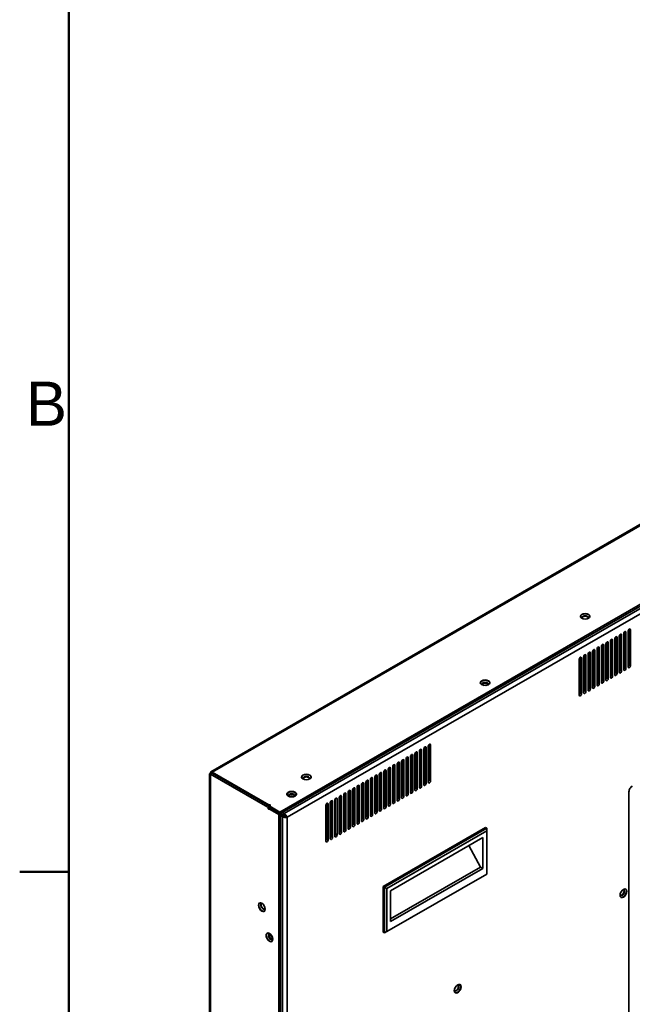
# Model space of a CAD drawing. Header units: millimetres. Extents: x 0 to 3360, y 0 to 2376.
# Tile 4 of 19: x 49 to 438, y 510 to 1135. Entities that reach past the tile are written whole.
import ezdxf

# ---------------------------------------------------------------- set-up
doc = ezdxf.new("R2010")
doc.units = ezdxf.units.MM
doc.header["$LTSCALE"] = 8
for name, color, linetype, lineweight in [('Rahmen_0', 7, 'Continuous', 50), ('Rahmen_2', 7, 'Continuous', 50), ('Sichtbare Kanten(ISO)', 7, 'Continuous', 35), ('Sichtbare tangentiale Kanten(ISO)', 7, 'Continuous', 35)]:
    doc.layers.add(name, color=color, linetype=linetype, lineweight=lineweight)
doc.styles.add('Aktuell-BSI', font='arial.ttf')

# ---------------------------------------------------------------- blocks, each defined once
blk = doc.blocks.new('Ränder Standardrahmen')
at = {"layer": 'Rahmen_0'}
blk.add_line((10, 74.25), (6.1, 74.25), dxfattribs=at)
at = {"layer": 'Rahmen_0', "flags": 128}
blk.add_lwpolyline([(10, 10), (10, 287), (410, 287), (410, 10), (10, 10)], dxfattribs=at)
at = {"layer": 'Rahmen_2', "insert": (6.594, 109.625), "char_height": 3.5, "attachment_point": 7, "style": 'Aktuell-BSI'}
blk.add_mtext('B', dxfattribs=at)

msp = doc.modelspace()

# ---------------------------------------------------------------- linework, layer by layer
at = {"layer": 'Sichtbare Kanten(ISO)'}
for p, q in [((932.38, 1096.35), (170.14, 657.4)), ((977.53, 1071.64), (213.92, 631.91)), ((977.53, 1070.41), (213.92, 630.68)), ((429.56, 743.5), (429.56, 720.61)), ((429.91, 744.42), (429.91, 722.04)), ((430.97, 721.43), (430.97, 744.32)), ((432.38, 745.13), (432.38, 722.24)), ((432.74, 746.04), (432.74, 723.67)), ((433.8, 723.06), (433.8, 745.95)), ((435.21, 746.76), (435.21, 723.87)), ((435.57, 747.67), (435.57, 725.3)), ((436.63, 724.68), (436.63, 747.57)), ((418.6, 737.9), (418.6, 715.52)), ((419.66, 714.91), (419.66, 737.8)), ((421.07, 738.62), (421.07, 715.73)), ((421.42, 739.53), (421.42, 717.15)), ((422.48, 716.54), (422.48, 739.43)), ((423.9, 740.25), (423.9, 717.35)), ((424.25, 741.16), (424.25, 718.78)), ((425.31, 718.17), (425.31, 741.06)), ((426.73, 741.87), (426.73, 718.98)), ((427.08, 742.79), (427.08, 720.41)), ((428.14, 719.8), (428.14, 742.69)), ((407.28, 731.38), (407.28, 709.01)), ((408.34, 708.4), (408.34, 731.29)), ((409.76, 732.1), (409.76, 709.21)), ((410.11, 733.01), (410.11, 710.64)), ((411.17, 710.03), (411.17, 732.92)), ((412.59, 733.73), (412.59, 710.84)), ((412.94, 734.64), (412.94, 712.27)), ((414, 711.65), (414, 734.54)), ((415.41, 735.36), (415.41, 712.47)), ((415.77, 736.27), (415.77, 713.89)), ((416.83, 713.28), (416.83, 736.17)), ((418.24, 736.99), (418.24, 714.1)), ((404.1, 728.84), (404.1, 705.95)), ((404.45, 729.76), (404.45, 707.38)), ((405.51, 706.77), (405.51, 729.66)), ((406.93, 730.47), (406.93, 707.58)), ((299.8, 668.78), (299.8, 645.89)), ((300.16, 669.69), (300.16, 647.32)), ((301.22, 646.71), (301.22, 669.6)), ((302.63, 670.41), (302.63, 647.52)), ((302.98, 671.32), (302.98, 648.95)), ((304.04, 648.34), (304.04, 671.23)), ((305.46, 672.04), (305.46, 649.15)), ((305.81, 672.95), (305.81, 650.58)), ((306.87, 649.96), (306.87, 672.85)), ((308.29, 673.67), (308.29, 650.78)), ((308.64, 674.58), (308.64, 652.2)), ((309.7, 651.59), (309.7, 674.48)), ((288.49, 662.27), (288.49, 639.38)), ((288.84, 663.18), (288.84, 640.8)), ((289.9, 640.19), (289.9, 663.08)), ((291.32, 663.9), (291.32, 641.01)), ((291.67, 664.81), (291.67, 642.43)), ((292.73, 641.82), (292.73, 664.71)), ((294.14, 665.53), (294.14, 642.63)), ((294.5, 666.44), (294.5, 644.06)), ((295.56, 643.45), (295.56, 666.34)), ((296.97, 667.15), (296.97, 644.26)), ((297.33, 668.07), (297.33, 645.69)), ((298.39, 645.08), (298.39, 667.97)), ((169.36, 656.07), (169.98, 656.16)), ((169.36, 656.07), (169.36, 146.58)), ((171.04, 656.6), (169.52, 655.96)), ((169.52, 656.29), (170.02, 656.17)), ((169.52, 656.29), (170.05, 656.18)), ((170.59, 656.42), (169.94, 657.1)), ((169.98, 655.99), (171.04, 656.6)), ((170.42, 656.34), (169.98, 656.6)), ((170.43, 656.35), (169.98, 656.6)), ((169.98, 655.99), (206.32, 635.06)), ((170.14, 657.4), (170.69, 656.45)), ((170.71, 656.46), (170.14, 657.4)), ((170.53, 657.45), (170.88, 656.53)), ((170.53, 657.45), (170.81, 656.51)), ((207.38, 635.67), (171.04, 656.6)), ((207.04, 636.53), (171.07, 657.24)), ((171.07, 657.24), (171.07, 656.58)), ((277.53, 656.66), (277.53, 634.29)), ((278.59, 633.68), (278.59, 656.57)), ((280, 657.38), (280, 634.49)), ((280.36, 658.29), (280.36, 635.92)), ((281.42, 635.31), (281.42, 658.2)), ((282.83, 659.01), (282.83, 636.12)), ((283.18, 659.92), (283.18, 637.54)), ((284.25, 636.93), (284.25, 659.82)), ((285.66, 660.64), (285.66, 637.75)), ((286.01, 661.55), (286.01, 639.17)), ((287.07, 638.56), (287.07, 661.45)), ((266.21, 650.15), (266.21, 627.77)), ((267.27, 627.16), (267.27, 650.05)), ((268.69, 650.87), (268.69, 627.98)), ((269.04, 651.78), (269.04, 629.4)), ((270.1, 628.79), (270.1, 651.68)), ((271.52, 652.5), (271.52, 629.6)), ((271.87, 653.41), (271.87, 631.03)), ((272.93, 630.42), (272.93, 653.31)), ((274.35, 654.12), (274.35, 631.23)), ((274.7, 655.04), (274.7, 632.66)), ((275.76, 632.05), (275.76, 654.94)), ((277.17, 655.75), (277.17, 632.86)), ((254.9, 643.63), (254.9, 621.26)), ((255.96, 620.65), (255.96, 643.54)), ((257.38, 644.35), (257.38, 621.46)), ((257.73, 645.26), (257.73, 622.89)), ((258.79, 622.28), (258.79, 645.16)), ((260.2, 645.98), (260.2, 623.09)), ((260.56, 646.89), (260.56, 624.51)), ((261.62, 623.9), (261.62, 646.79)), ((263.03, 647.61), (263.03, 624.72)), ((263.39, 648.52), (263.39, 626.14)), ((264.45, 625.53), (264.45, 648.42)), ((265.86, 649.24), (265.86, 626.35)), ((435.71, 644.77), (435.71, 356.5)), ((246.06, 637.84), (246.06, 614.94)), ((246.42, 638.75), (246.42, 616.37)), ((247.48, 615.76), (247.48, 638.65)), ((248.89, 639.46), (248.89, 616.57)), ((249.24, 640.38), (249.24, 618)), ((250.3, 617.39), (250.3, 640.28)), ((251.72, 641.09), (251.72, 618.2)), ((252.07, 642.01), (252.07, 619.63)), ((253.13, 619.02), (253.13, 641.91)), ((254.55, 642.72), (254.55, 619.83)), ((206.6, 634.57), (206.6, 634.16)), ((207.21, 633.8), (207.86, 634.17)), ((207.41, 633.78), (213.39, 630.34)), ((207.44, 634.51), (207.44, 635.74)), ((207.56, 635.9), (207.91, 636.1)), ((213.92, 631.91), (207.56, 635.57)), ((207.56, 634.35), (213.92, 630.68)), ((213.92, 630.68), (213.92, 631.91)), ((214.5, 631.01), (216.84, 629.67)), ((216.84, 630.89), (215.56, 631.63)), ((243.23, 636.21), (243.23, 613.32)), ((243.59, 637.12), (243.59, 614.74)), ((244.65, 614.13), (244.65, 637.02)), ((213.39, 630.34), (214.45, 630.95)), ((213.39, 630.34), (213.39, 230.39)), ((214.45, 630.95), (214.42, 630.97)), ((214.45, 630.95), (214.45, 231)), ((214.45, 630.92), (216.79, 629.58)), ((215.73, 628.97), (214.45, 629.7)), ((218.7, 628.54), (217.64, 629.15)), ((279.72, 584.62), (344.63, 622)), ((345.34, 621.59), (280.43, 584.21)), ((345.34, 619.96), (281.84, 583.4)), ((345.34, 621.59), (344.63, 622)), ((345.34, 619.96), (345.34, 621.59)), ((345.34, 592.57), (345.34, 619.96)), ((284.32, 581.97), (342.86, 615.68)), ((342.86, 615.68), (342.86, 596.15)), ((334.1, 610.64), (341.45, 596.97)), ((341.45, 596.97), (284.32, 564.07)), ((342.86, 596.15), (284.32, 562.44)), ((341.45, 596.97), (342.86, 596.15)), ((345.34, 592.57), (280.43, 555.19)), ((345.34, 592.57), (281.84, 556.01)), ((345.34, 592.57), (345.34, 592.57)), ((279.72, 555.6), (279.72, 584.62)), ((279.72, 584.62), (280.43, 584.21)), ((280.43, 555.19), (280.43, 584.21)), ((280.43, 584.21), (281.84, 583.4)), ((281.84, 583.4), (281.84, 556.01)), ((284.32, 562.44), (284.32, 581.97)), ((280.43, 555.19), (279.72, 555.6)), ((281.84, 556.01), (280.43, 555.19))]:
    msp.add_line(p, q, dxfattribs=at)
for centre, major_axis, ratio in [((407.88, 756.06), (3.05, 0), 0.575862), ((344.35, 713.94), (3.05, 0), 0.575862), ((230.86, 654.12), (3.05, 0), 0.575862), ((221.52, 643.21), (3.05, 0), 0.575862), ((432.17, 580.36), (1.52, 2.64), 0.578093), ((202.57, 571.53), (-1.52, 2.64), 0.578093), ((207.38, 552.41), (-1.52, 2.64), 0.578093), ((326.95, 519.77), (1.52, 2.64), 0.578093)]:
    msp.add_ellipse(centre, major_axis=major_axis, ratio=ratio, dxfattribs=at)
for centre, major_axis, ratio, start_param, end_param in [((407.88, 755.86), (-3.05, 0), 0.575862, 3.19981, 6.224968), ((407.88, 755.12), (2.15, 0), 0.575862, 5.992149, 9.715814), ((407.88, 754.84), (-2.15, 0), 0.575862, 3.257408, 6.16737), ((430.26, 743.91), (0.499, 0.867), 0.578093, 5.494998, 8.637446), ((433.09, 745.54), (0.499, 0.867), 0.578093, 5.494998, 8.637446), ((435.92, 747.17), (0.499, 0.867), 0.578093, 5.494998, 8.637446), ((418.95, 737.4), (0.499, 0.867), 0.578093, 5.494998, 8.637446), ((421.78, 739.02), (0.499, 0.867), 0.578093, 5.494998, 8.637446), ((424.61, 740.65), (0.499, 0.867), 0.578093, 5.494998, 8.637446), ((427.43, 742.28), (0.499, 0.867), 0.578093, 5.494998, 8.637446), ((407.64, 730.88), (0.499, 0.867), 0.578093, 5.494998, 8.637446), ((410.46, 732.51), (0.499, 0.867), 0.578093, 5.494998, 8.637446), ((413.29, 734.14), (0.499, 0.867), 0.578093, 5.494998, 8.637446), ((416.12, 735.77), (0.499, 0.867), 0.578093, 5.494998, 8.637446), ((404.81, 729.25), (0.499, 0.867), 0.578093, 5.494998, 8.637446), ((434.86, 724.89), (-0.499, -0.867), 0.578093, 1.307063, 2.355117), ((423.55, 718.37), (-0.499, -0.867), 0.578093, 1.307063, 2.355117), ((426.37, 720), (-0.499, -0.867), 0.578093, 1.307063, 2.355117), ((427.43, 719.39), (-0.499, -0.867), 0.578093, 5.495853, 8.638302), ((429.2, 721.63), (-0.499, -0.867), 0.578093, 1.307063, 2.355117), ((430.26, 721.02), (-0.499, -0.867), 0.578093, 5.495853, 8.638302), ((432.03, 723.26), (-0.499, -0.867), 0.578093, 1.307063, 2.355117), ((433.09, 722.65), (-0.499, -0.867), 0.578093, 5.495853, 8.638302), ((435.92, 724.28), (-0.499, -0.867), 0.578093, 5.495853, 8.638302), ((344.35, 713.73), (-3.05, 0), 0.575862, 3.19981, 6.224968), ((344.35, 713), (2.15, 0), 0.575862, 5.992149, 9.715814), ((344.35, 712.71), (-2.15, 0), 0.575862, 3.257408, 6.16737), ((344.35, 712.38), (2.13, 0), 0.575862, 0.228911, 2.912682), ((344.35, 711.16), (2.13, 0), 0.575862, 1.125341, 2.016252), ((412.23, 711.86), (-0.499, -0.867), 0.578093, 1.307063, 2.355117), ((415.06, 713.49), (-0.499, -0.867), 0.578093, 1.307063, 2.355117), ((416.12, 712.88), (-0.499, -0.867), 0.578093, 5.495853, 8.638302), ((417.89, 715.11), (-0.499, -0.867), 0.578093, 1.307063, 2.355117), ((418.95, 714.5), (-0.499, -0.867), 0.578093, 5.495853, 8.638302), ((420.72, 716.74), (-0.499, -0.867), 0.578093, 1.307063, 2.355117), ((421.78, 716.13), (-0.499, -0.867), 0.578093, 5.495853, 8.638302), ((424.61, 717.76), (-0.499, -0.867), 0.578093, 5.495853, 8.638302), ((403.75, 706.97), (-0.499, -0.867), 0.578093, 1.307063, 2.355117), ((404.81, 706.36), (-0.499, -0.867), 0.578093, 5.495853, 8.638302), ((406.57, 708.6), (-0.499, -0.867), 0.578093, 1.307063, 2.355117), ((407.64, 707.99), (-0.499, -0.867), 0.578093, 5.495853, 8.638302), ((409.4, 710.23), (-0.499, -0.867), 0.578093, 1.307063, 2.355117), ((410.46, 709.62), (-0.499, -0.867), 0.578093, 5.495853, 8.638302), ((413.29, 711.25), (-0.499, -0.867), 0.578093, 5.495853, 8.638302), ((308.99, 674.08), (0.499, 0.867), 0.578093, 5.495, 8.637446), ((297.68, 667.56), (0.499, 0.867), 0.578093, 5.495, 8.637446), ((300.51, 669.19), (0.499, 0.867), 0.578093, 5.495, 8.637446), ((303.34, 670.82), (0.499, 0.867), 0.578093, 5.495, 8.637446), ((306.17, 672.45), (0.499, 0.867), 0.578093, 5.495, 8.637446), ((289.19, 662.68), (0.499, 0.867), 0.578093, 5.495, 8.637446), ((292.02, 664.3), (0.499, 0.867), 0.578093, 5.495, 8.637446), ((294.85, 665.93), (0.499, 0.867), 0.578093, 5.495, 8.637446), ((171.46, 655.83), (2.1, -0.26), 0.296588, 2.785976, 3.178675), ((171.46, 656.42), (2.1, 0.37), 0.159463, 3.113679, 3.506378), ((171.46, 655.74), (2.1, -0.21), 0.498308, 2.405278, 2.797977), ((171.46, 656.85), (2.1, 0.81), 0.178626, 3.465504, 3.858203), ((171.31, 655.66), (1.22, -1.72), 0.377833, 3.49998, 3.892679), ((171.31, 655.66), (1.2, -1.73), 0.408465, 3.109351, 3.50205), ((171.1, 655.54), (0.94, -1.88), 0.464902, 2.778188, 3.170887), ((171.07, 655.52), (0.97, -1.86), 0.547273, 2.381575, 2.774274), ((277.88, 656.16), (0.499, 0.867), 0.578093, 5.495, 8.637446), ((280.71, 657.79), (0.499, 0.867), 0.578093, 5.495, 8.637446), ((283.54, 659.42), (0.499, 0.867), 0.578093, 5.495, 8.637446), ((286.37, 661.05), (0.499, 0.867), 0.578093, 5.495, 8.637446), ((230.86, 653.92), (-3.05, 0), 0.575862, 3.19981, 6.224968), ((230.86, 653.18), (2.15, 0), 0.575862, 5.992149, 9.715814), ((230.86, 652.89), (-2.15, 0), 0.575862, 3.257408, 6.16737), ((266.57, 649.64), (0.499, 0.867), 0.578093, 5.494998, 8.637446), ((269.4, 651.27), (0.499, 0.867), 0.578093, 5.494998, 8.637446), ((272.22, 652.9), (0.499, 0.867), 0.578093, 5.494998, 8.637446), ((275.05, 654.53), (0.499, 0.867), 0.578093, 5.494998, 8.637446), ((305.1, 650.17), (-0.499, -0.867), 0.578093, 1.307063, 2.355114), ((306.17, 649.56), (-0.499, -0.867), 0.578093, 5.495853, 8.638299), ((307.93, 651.8), (-0.499, -0.867), 0.578093, 1.307063, 2.355114), ((308.99, 651.19), (-0.499, -0.867), 0.578093, 5.495853, 8.638299), ((221.52, 643), (-3.05, 0), 0.575862, 3.19981, 6.224968), ((221.52, 642.27), (2.15, 0), 0.575862, 5.992149, 9.715814), ((255.25, 643.13), (0.499, 0.867), 0.578093, 5.494998, 8.637446), ((258.08, 644.76), (0.499, 0.867), 0.578093, 5.494998, 8.637446), ((260.91, 646.39), (0.499, 0.867), 0.578093, 5.494998, 8.637446), ((263.74, 648.02), (0.499, 0.867), 0.578093, 5.494998, 8.637446), ((293.79, 643.65), (-0.499, -0.867), 0.578093, 1.307063, 2.355114), ((296.62, 645.28), (-0.499, -0.867), 0.578093, 1.307063, 2.355114), ((297.68, 644.67), (-0.499, -0.867), 0.578093, 5.495853, 8.638299), ((299.45, 646.91), (-0.499, -0.867), 0.578093, 1.307063, 2.355114), ((300.51, 646.3), (-0.499, -0.867), 0.578093, 5.495853, 8.638299), ((302.28, 648.54), (-0.499, -0.867), 0.578093, 1.307063, 2.355114), ((303.34, 647.93), (-0.499, -0.867), 0.578093, 5.495853, 8.638299), ((437.83, 645.99), (1.5, 2.6), 0.578093, 0.783464, 2.354261), ((221.52, 641.98), (-2.15, 0), 0.575862, 3.257408, 6.16737), ((221.52, 641.65), (2.13, 0), 0.575862, 0.228911, 2.912682), ((221.52, 640.43), (2.13, 0), 0.575862, 1.125341, 2.016252), ((243.94, 636.61), (0.499, 0.867), 0.578093, 5.494998, 8.637446), ((246.77, 638.24), (0.499, 0.867), 0.578093, 5.494998, 8.637446), ((249.6, 639.87), (0.499, 0.867), 0.578093, 5.494998, 8.637446), ((252.43, 641.5), (0.499, 0.867), 0.578093, 5.494998, 8.637446), ((282.48, 637.14), (-0.499, -0.867), 0.578093, 1.307063, 2.355114), ((285.31, 638.77), (-0.499, -0.867), 0.578093, 1.307063, 2.355114), ((286.37, 638.15), (-0.499, -0.867), 0.578093, 5.495853, 8.638299), ((288.13, 640.39), (-0.499, -0.867), 0.578093, 1.307063, 2.355114), ((289.19, 639.78), (-0.499, -0.867), 0.578093, 5.495853, 8.638299), ((290.96, 642.02), (-0.499, -0.867), 0.578093, 1.307063, 2.355114), ((292.02, 641.41), (-0.499, -0.867), 0.578093, 5.495853, 8.638299), ((294.85, 643.04), (-0.499, -0.867), 0.578093, 5.495853, 8.638299), ((206.32, 634.73), (-0.2, 0.347), 0.578093, 3.928925, 5.499721), ((206.89, 634), (0.2, -0.347), 0.578093, 3.928925, 6.68612), ((207.32, 636.69), (0.4, 0), 0.575862, 3.926991, 5.11339), ((207.41, 633.45), (-0.2, 0.347), 0.578093, 5.499721, 6.68612), ((207.38, 635.35), (0.2, -0.347), 0.578093, 2.145749, 2.358128), ((207.84, 635.74), (-0.4, 0), 0.575862, 5.497787, 7.068583), ((207.84, 634.51), (-0.4, 0), 0.575862, 0, 0.785398), ((207.63, 636.27), (0.4, 0), 0.575862, 5.497787, 8.254983), ((271.16, 630.62), (-0.499, -0.867), 0.578093, 1.307063, 2.355117), ((273.99, 632.25), (-0.499, -0.867), 0.578093, 1.307063, 2.355117), ((275.05, 631.64), (-0.499, -0.867), 0.578093, 5.495853, 8.638302), ((276.82, 633.88), (-0.499, -0.867), 0.578093, 1.307063, 2.355114), ((277.88, 633.27), (-0.499, -0.867), 0.578093, 5.495853, 8.638299), ((279.65, 635.51), (-0.499, -0.867), 0.578093, 1.307063, 2.355114), ((280.71, 634.9), (-0.499, -0.867), 0.578093, 5.495853, 8.638299), ((283.54, 636.53), (-0.499, -0.867), 0.578093, 5.495853, 8.638299), ((262.68, 625.74), (-0.499, -0.867), 0.578093, 1.307063, 2.355117), ((263.74, 625.12), (-0.499, -0.867), 0.578093, 5.495853, 8.638302), ((265.51, 627.36), (-0.499, -0.867), 0.578093, 1.307063, 2.355117), ((266.57, 626.75), (-0.499, -0.867), 0.578093, 5.495853, 8.638302), ((268.34, 628.99), (-0.499, -0.867), 0.578093, 1.307063, 2.355117), ((269.4, 628.38), (-0.499, -0.867), 0.578093, 5.495853, 8.638302), ((272.22, 630.01), (-0.499, -0.867), 0.578093, 5.495853, 8.638302), ((251.36, 619.22), (-0.499, -0.867), 0.578093, 1.307063, 2.355117), ((252.43, 618.61), (-0.499, -0.867), 0.578093, 5.495853, 8.638302), ((254.19, 620.85), (-0.499, -0.867), 0.578093, 1.307063, 2.355117), ((255.25, 620.24), (-0.499, -0.867), 0.578093, 5.495853, 8.638302), ((257.02, 622.48), (-0.499, -0.867), 0.578093, 1.307063, 2.355117), ((258.08, 621.87), (-0.499, -0.867), 0.578093, 5.495853, 8.638302), ((259.85, 624.11), (-0.499, -0.867), 0.578093, 1.307063, 2.355117), ((260.91, 623.5), (-0.499, -0.867), 0.578093, 5.495853, 8.638302), ((242.88, 614.33), (-0.499, -0.867), 0.578093, 1.307063, 2.355117), ((243.94, 613.72), (-0.499, -0.867), 0.578093, 5.495853, 8.638302), ((245.71, 615.96), (-0.499, -0.867), 0.578093, 1.307063, 2.355117), ((246.77, 615.35), (-0.499, -0.867), 0.578093, 5.495853, 8.638302), ((248.54, 617.59), (-0.499, -0.867), 0.578093, 1.307063, 2.355117), ((249.6, 616.98), (-0.499, -0.867), 0.578093, 5.495853, 8.638302), ((431.36, 580.82), (-1.07, -1.86), 0.578093, 5.985806, 9.722157), ((431.11, 580.97), (1.07, 1.86), 0.578093, 3.256735, 6.168043), ((432, 580.46), (1.52, 2.64), 0.578093, 3.199473, 6.225305), ((202.75, 571.63), (1.52, -2.64), 0.578093, 3.199473, 6.225305), ((203.39, 572), (-1.07, 1.86), 0.578093, 5.985806, 9.722157), ((203.64, 572.14), (1.07, -1.86), 0.578093, 3.256735, 6.168043), ((207.56, 552.51), (1.52, -2.64), 0.578093, 3.199473, 6.225305), ((208.2, 552.88), (-1.07, 1.86), 0.578093, 5.985806, 9.722157), ((208.44, 553.02), (1.07, -1.86), 0.578093, 3.256735, 6.168043), ((208.73, 553.18), (-1.06, 1.84), 0.578093, 0.227283, 2.91431), ((209.79, 553.79), (-1.06, 1.84), 0.578093, 1.107295, 2.034298), ((326.14, 520.23), (-1.07, -1.86), 0.578093, 5.985806, 9.722157), ((325.89, 520.38), (1.07, 1.86), 0.578093, 3.256735, 6.168043), ((326.78, 519.87), (1.52, 2.64), 0.578093, 3.199473, 6.225305)]:
    msp.add_ellipse(centre, major_axis=major_axis, ratio=ratio, start_param=start_param, end_param=end_param, dxfattribs=at)
for points, knots in [([(215.73, 628.97), (215.81, 628.92), (215.89, 628.88), (216.07, 628.8), (216.17, 628.76), (216.37, 628.69), (216.47, 628.65), (216.68, 628.59), (216.79, 628.57), (217.01, 628.52), (217.12, 628.5), (217.34, 628.47), (217.45, 628.46), (217.66, 628.44), (217.77, 628.44), (217.98, 628.44), (218.08, 628.44), (218.27, 628.46), (218.36, 628.47), (218.54, 628.5), (218.62, 628.51), (218.7, 628.54)], [0, 0, 0, 0, 0.1, 0.1, 0.2, 0.2, 0.3, 0.3, 0.4, 0.4, 0.5, 0.5, 0.6, 0.6, 0.7, 0.7, 0.8, 0.8, 0.9, 0.9, 1, 1, 1, 1]), ([(217.64, 629.15), (217.61, 629.16), (217.59, 629.17), (217.54, 629.19), (217.51, 629.2), (217.46, 629.23), (217.43, 629.24), (217.37, 629.27), (217.34, 629.29), (217.28, 629.32), (217.25, 629.33), (217.18, 629.37), (217.15, 629.38), (217.09, 629.41), (217.06, 629.43), (217, 629.46), (216.97, 629.48), (216.91, 629.51), (216.89, 629.52), (216.83, 629.55), (216.81, 629.57), (216.79, 629.58)], [0, 0, 0, 0, 0.1, 0.1, 0.2, 0.2, 0.3, 0.3, 0.4, 0.4, 0.5, 0.5, 0.6, 0.6, 0.7, 0.7, 0.8, 0.8, 0.9, 0.9, 1, 1, 1, 1]), ([(218.7, 628.54), (218.68, 628.61), (218.65, 628.69), (218.59, 628.86), (218.55, 628.95), (218.47, 629.12), (218.42, 629.21), (218.32, 629.39), (218.26, 629.48), (218.14, 629.66), (218.08, 629.75), (217.94, 629.92), (217.87, 630.01), (217.72, 630.18), (217.64, 630.26), (217.48, 630.41), (217.4, 630.48), (217.24, 630.62), (217.16, 630.68), (217, 630.8), (216.92, 630.85), (216.84, 630.89)], [0, 0, 0, 0, 0.1, 0.1, 0.2, 0.2, 0.3, 0.3, 0.4, 0.4, 0.5, 0.5, 0.6, 0.6, 0.7, 0.7, 0.8, 0.8, 0.9, 0.9, 1, 1, 1, 1]), ([(216.84, 629.67), (216.86, 629.65), (216.88, 629.64), (216.91, 629.62), (216.93, 629.61), (216.96, 629.6), (216.98, 629.58), (217.01, 629.56), (217.04, 629.54), (217.07, 629.52), (217.1, 629.51), (217.13, 629.49), (217.15, 629.47), (217.16, 629.47), (217.16, 629.47), (217.16, 629.47), (217.19, 629.45), (217.22, 629.43), (217.25, 629.41), (217.28, 629.39), (217.31, 629.38), (217.33, 629.36), (217.36, 629.34), (217.39, 629.32), (217.42, 629.3), (217.45, 629.28), (217.47, 629.26), (217.5, 629.25), (217.53, 629.23), (217.55, 629.21), (217.57, 629.19), (217.6, 629.18), (217.62, 629.16), (217.64, 629.15)], [0, 0, 0, 0, 0.1, 0.1, 0.1, 0.1902394, 0.1902394, 0.1902394, 0.3, 0.3, 0.3, 0.3902082, 0.3902082, 0.3902082, 0.4, 0.4, 0.4, 0.5, 0.5, 0.5, 0.5919718, 0.5919718, 0.5919718, 0.7, 0.7, 0.7, 0.795432, 0.795432, 0.795432, 0.9, 0.9, 0.9, 1, 1, 1, 1])]:
    msp.add_open_spline(points, degree=3, knots=knots, dxfattribs=at)
at = {"layer": 'Sichtbare tangentiale Kanten(ISO)'}
for p, q in [((933.55, 1096.32), (171.07, 657.24)), ((976.59, 1068.41), (216.84, 630.89)), ((218.7, 628.54), (977.7, 1065.62)), ((430.26, 744.73), (430.97, 744.32)), ((433.09, 746.36), (433.8, 745.95)), ((435.92, 747.98), (436.63, 747.57)), ((418.95, 738.21), (419.66, 737.8)), ((421.77, 739.84), (422.48, 739.43)), ((424.6, 741.47), (425.31, 741.06)), ((427.43, 743.1), (428.14, 742.69)), ((407.63, 731.7), (408.34, 731.29)), ((410.46, 733.32), (411.17, 732.92)), ((413.29, 734.95), (414, 734.54)), ((416.12, 736.58), (416.83, 736.17)), ((404.8, 730.07), (405.51, 729.66)), ((435.57, 725.3), (436.63, 724.68)), ((424.25, 718.78), (425.31, 718.17)), ((427.08, 720.41), (428.14, 719.8)), ((429.91, 722.04), (430.97, 721.43)), ((432.74, 723.67), (433.8, 723.06)), ((412.94, 712.27), (414, 711.65)), ((415.77, 713.89), (416.83, 713.28)), ((418.6, 715.52), (419.66, 714.91)), ((421.42, 717.15), (422.48, 716.54)), ((404.45, 707.38), (405.51, 706.77)), ((407.28, 709.01), (408.34, 708.4)), ((410.11, 710.64), (411.17, 710.03)), ((308.99, 674.89), (309.7, 674.48)), ((300.51, 670.01), (301.22, 669.6)), ((303.33, 671.63), (304.04, 671.23)), ((306.16, 673.26), (306.87, 672.85)), ((289.19, 663.49), (289.9, 663.08)), ((292.02, 665.12), (292.73, 664.71)), ((294.85, 666.75), (295.56, 666.34)), ((297.68, 668.38), (298.39, 667.97)), ((169.98, 144.94), (169.98, 655.99)), ((277.88, 656.98), (278.59, 656.57)), ((280.71, 658.6), (281.42, 658.2)), ((283.53, 660.23), (284.25, 659.82)), ((286.36, 661.86), (287.07, 661.45)), ((266.56, 650.46), (267.27, 650.05)), ((269.39, 652.09), (270.1, 651.68)), ((272.22, 653.72), (272.93, 653.31)), ((275.05, 655.35), (275.76, 654.94)), ((305.81, 650.58), (306.87, 649.96)), ((308.64, 652.2), (309.7, 651.59)), ((255.25, 643.95), (255.96, 643.54)), ((258.08, 645.57), (258.79, 645.16)), ((260.91, 647.2), (261.62, 646.79)), ((263.74, 648.83), (264.45, 648.42)), ((294.5, 644.06), (295.56, 643.45)), ((297.33, 645.69), (298.39, 645.08)), ((300.16, 647.32), (301.22, 646.71)), ((302.98, 648.95), (304.04, 648.34)), ((243.94, 637.43), (244.65, 637.02)), ((246.77, 639.06), (247.48, 638.65)), ((249.59, 640.69), (250.3, 640.28)), ((252.42, 642.32), (253.13, 641.91)), ((283.18, 637.54), (284.25, 636.93)), ((286.01, 639.17), (287.07, 638.56)), ((288.84, 640.8), (289.9, 640.19)), ((291.67, 642.43), (292.73, 641.82)), ((206.32, 635.06), (207.38, 635.67)), ((207.44, 635.05), (206.6, 634.57)), ((206.6, 634.16), (207.44, 634.65)), ((207.04, 635.87), (207.04, 636.53)), ((207.98, 634.11), (207.41, 633.78)), ((207.47, 636.48), (207.47, 635.83)), ((207.56, 635.57), (207.56, 634.35)), ((271.87, 631.03), (272.93, 630.42)), ((274.7, 632.66), (275.76, 632.05)), ((277.53, 634.29), (278.59, 633.68)), ((280.36, 635.92), (281.42, 635.31)), ((215.73, 628.97), (216.79, 629.58)), ((215.73, 628.97), (215.73, 122.37)), ((216.84, 629.67), (216.84, 630.89)), ((218.7, 122.8), (218.7, 628.54)), ((263.39, 626.14), (264.45, 625.53)), ((266.21, 627.77), (267.27, 627.16)), ((269.04, 629.4), (270.1, 628.79)), ((252.07, 619.63), (253.13, 619.02)), ((254.9, 621.26), (255.96, 620.65)), ((257.73, 622.89), (258.79, 622.28)), ((260.56, 624.51), (261.62, 623.9)), ((243.59, 614.74), (244.65, 614.13)), ((246.42, 616.37), (247.48, 615.76)), ((249.24, 618), (250.3, 617.39))]:
    msp.add_line(p, q, dxfattribs=at)

# ---------------------------------------------------------------- block references
at = {"xscale": 8, "yscale": 8, "zscale": 8}
msp.add_blockref('Ränder Standardrahmen', (0, 0), dxfattribs=at)

doc.saveas('drawing.dxf')
